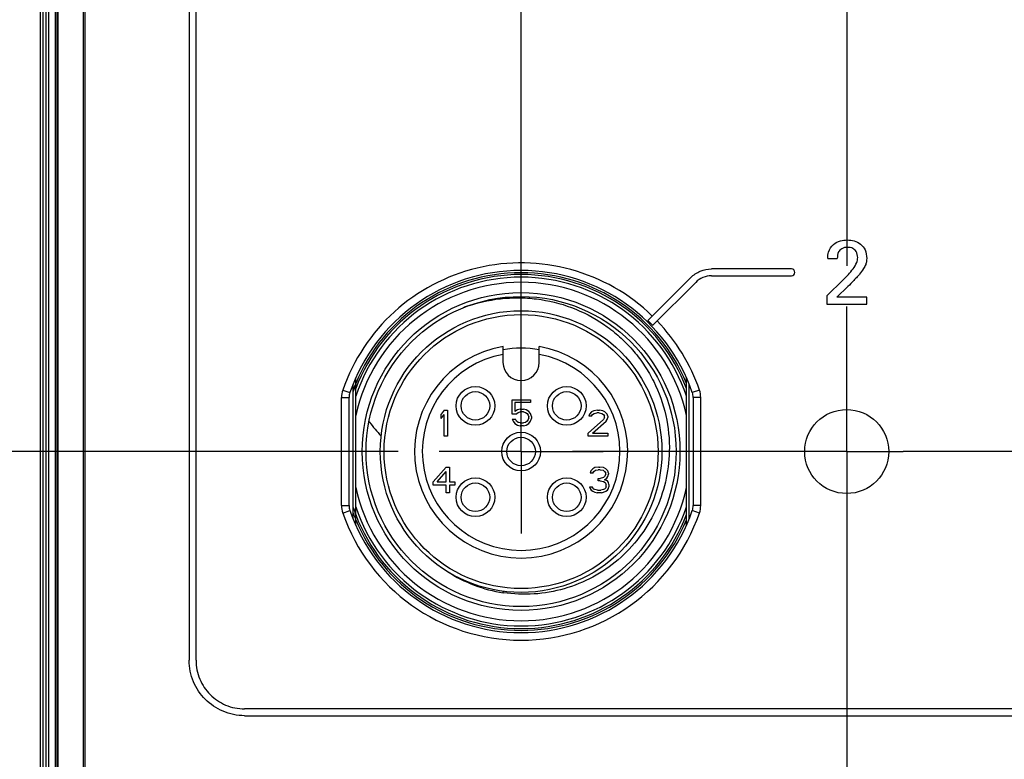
# Model space of a CAD drawing. Header units: inches. Extents: x 0 to 34, y 0 to 22.
# Tile 9 of 88: x 9.9 to 11.4, y 10.8 to 12. Entities that reach past the tile are written whole.
import ezdxf

# ---------------------------------------------------------------- set-up
doc = ezdxf.new("R2010")
doc.units = ezdxf.units.IN
doc.header["$LTSCALE"] = 1.87
doc.header["$MEASUREMENT"] = 0
doc.linetypes.add('CENTER', pattern=[0.6, 0.375, -0.075, 0.075, -0.075])
doc.layers.get('0').update_dxf_attribs({"linetype": 'CONTINUOUS'})
for name, color, linetype in [('02___PRT_ALL_AXES', 7, 'CONTINUOUS'), ('DEFAULT_1', 7, 'CENTER'), ('DIMENSIONS', 7, 'CONTINUOUS'), ('THREAD', 7, 'CONTINUOUS')]:
    doc.layers.add(name, color=color, linetype=linetype)
doc.styles.get("Standard").update_dxf_attribs({"font": 'txt', "width": 0.8})
doc.dimstyles.new('DIMSTYLE_1', dxfattribs={"dimtxt": 0.125, "dimasz": 0.18, "dimexe": 0.125, "dimexo": 0.0625, "dimgap": 0.03125, "dimtad": 0, "dimtih": 1, "dimtoh": 1, "dimdsep": 46, "dimtxsty": 'STANDARD', "dimblk": '_FILLED', "dimblk1": '_FILLED', "dimblk2": '_FILLED', "dimcen": 0.09, "dimadec": 0, "dimazin": 0, "dimtp": 0.001, "dimtm": 0.001, "dimtfac": 1, "dimtofl": 0, "dimtmove": 0, "dimatfit": 3, "dimldrblk": '_FILLED', "dimfxl": 1, "dimtolj": 1, "dimarcsym": 0})

# ---------------------------------------------------------------- blocks, each defined once
blk = doc.blocks.new('*D17')
at = {"layer": 'DIMENSIONS', "color": 2, "linetype": 'CONTINUOUS'}
blk.add_line((10.5107, 11.3121), (9.1374, 11.3121), dxfattribs=at)
at = {"layer": 'DIMENSIONS', "color": 2, "linetype": 'CONTINUOUS', "insert": (9.0749, 11.3746), "char_height": 0.125, "width": 1.025, "attachment_point": 3, "line_spacing_factor": 0.9}
blk.add_mtext('82{\\Ftxt.shx;\\W1.000000;\\H0.125000; }[3.228]', dxfattribs=at)
blk = doc.blocks.new('_FILLED')
at = {"color": 0, "linetype": 'BYBLOCK'}
blk.add_solid([(0, 0), (-1, 0.1736), (-1, -0.1736)], dxfattribs=at)
blk = doc.blocks.new('*D18')
at = {"layer": 'DIMENSIONS', "color": 2, "linetype": 'CONTINUOUS'}
blk.add_line((10.5107, 10.3279), (9.1374, 10.3279), dxfattribs=at)
at = {"layer": 'DIMENSIONS', "color": 2, "linetype": 'CONTINUOUS', "insert": (9.0749, 10.3904), "char_height": 0.125, "width": 1.125, "attachment_point": 3, "line_spacing_factor": 0.9}
blk.add_mtext('107{\\Ftxt.shx;\\W1.000000;\\H0.125000; }[4.213]', dxfattribs=at)
blk = doc.blocks.new('*D19')
at = {"layer": 'DIMENSIONS', "color": 2, "linetype": 'CONTINUOUS'}
blk.add_line((10.5107, 9.3436), (9.1374, 9.3436), dxfattribs=at)
at = {"layer": 'DIMENSIONS', "color": 2, "linetype": 'CONTINUOUS', "insert": (9.0749, 9.4061), "char_height": 0.125, "width": 1.125, "attachment_point": 3, "line_spacing_factor": 0.9}
blk.add_mtext('132{\\Ftxt.shx;\\W1.000000;\\H0.125000; }[5.197]', dxfattribs=at)
blk = doc.blocks.new('*D20')
at = {"layer": 'DIMENSIONS', "color": 2, "linetype": 'CONTINUOUS'}
blk.add_line((10.3828, 8.32), (9.1374, 8.32), dxfattribs=at)
at = {"layer": 'DIMENSIONS', "color": 2, "linetype": 'CONTINUOUS', "insert": (9.0749, 8.3825), "char_height": 0.125, "width": 1.125, "attachment_point": 3, "line_spacing_factor": 0.9}
blk.add_mtext('158{\\Ftxt.shx;\\W1.000000;\\H0.125000; }[6.220]', dxfattribs=at)
blk = doc.blocks.new('*D21')
at = {"layer": 'DIMENSIONS', "color": 2, "linetype": 'CONTINUOUS'}
blk.add_line((10.5524, 8.0355), (9.1374, 8.0355), dxfattribs=at)
at = {"layer": 'DIMENSIONS', "color": 2, "linetype": 'CONTINUOUS', "insert": (9.0749, 8.098), "char_height": 0.125, "width": 1.425, "attachment_point": 3, "line_spacing_factor": 0.9}
blk.add_mtext('165.23{\\Ftxt.shx;\\W1.000000;\\H0.125000; }[6.505]', dxfattribs=at)

msp = doc.modelspace()

# ---------------------------------------------------------------- linework, layer by layer
at = {"color": 7, "linetype": 'CONTINUOUS'}
for p, q in [((9.9661, 9.009), (9.9661, 14.8751)), ((9.97, 9.009), (9.97, 14.8751)), ((9.9739, 14.8751), (9.9739, 9.009)), ((9.9778, 14.8751), (9.9778, 9.009)), ((9.9883, 14.8751), (9.9883, 9.009)), ((9.9914, 9.009), (9.9914, 14.8751)), ((9.9926, 9.009), (9.9926, 14.8751)), ((10.0307, 14.8751), (10.0307, 9.009)), ((10.0334, 14.8751), (10.0334, 9.009)), ((10.1923, 12.6219), (10.1923, 10.9941)), ((10.2028, 10.9941), (10.2028, 12.6219)), ((11.1654, 11.6064), (11.18, 11.6064)), ((11.11, 11.5903), (10.9883, 11.5903)), ((10.9568, 11.5772), (10.8914, 11.5118)), ((10.8987, 11.5044), (10.9642, 11.5698)), ((10.9883, 11.5798), (11.11, 11.5798)), ((11.1891, 11.5739), (11.164, 11.5492)), ((11.1794, 11.5475), (11.1962, 11.5635)), ((11.164, 11.5492), (11.164, 11.5366)), ((11.2251, 11.5475), (11.1794, 11.5475)), ((11.2251, 11.5366), (11.2251, 11.5475)), ((11.164, 11.5366), (11.2251, 11.5366)), ((10.6707, 11.4479), (10.6707, 11.4722)), ((10.7258, 11.4479), (10.7258, 11.4722)), ((10.4462, 11.2), (10.4462, 11.4242)), ((10.9502, 11.2), (10.9502, 11.4242)), ((10.4265, 11.4058), (10.4374, 11.402)), ((10.4423, 11.2093), (10.4423, 11.4149)), ((10.4459, 11.4151), (10.4457, 11.4147)), ((10.9541, 11.2093), (10.9541, 11.4149)), ((10.9699, 11.4058), (10.959, 11.402)), ((10.4246, 11.2299), (10.4246, 11.3943)), ((10.4246, 11.3943), (10.4361, 11.3943)), ((10.4361, 11.2299), (10.4361, 11.3943)), ((10.6844, 11.3691), (10.6844, 11.3908)), ((10.6844, 11.3908), (10.7123, 11.3908)), ((10.7123, 11.3908), (10.7123, 11.3867)), ((10.9718, 11.3943), (10.9603, 11.3943)), ((10.9603, 11.3943), (10.9603, 11.2299)), ((10.9718, 11.3943), (10.9718, 11.2299)), ((10.5811, 11.3751), (10.5762, 11.3692)), ((10.5811, 11.3751), (10.586, 11.3751)), ((10.586, 11.3751), (10.586, 11.3357)), ((10.6885, 11.3867), (10.6885, 11.3733)), ((10.7123, 11.3867), (10.6885, 11.3867)), ((10.6926, 11.3758), (10.6885, 11.3733)), ((10.6967, 11.3766), (10.6926, 11.3758)), ((10.6967, 11.3766), (10.7017, 11.3766)), ((10.7058, 11.3758), (10.7017, 11.3766)), ((10.7099, 11.3733), (10.7058, 11.3758)), ((10.7123, 11.3699), (10.7099, 11.3733)), ((10.8088, 11.3743), (10.8055, 11.3726)), ((10.8145, 11.3751), (10.8088, 11.3743)), ((10.8145, 11.3751), (10.8178, 11.3751)), ((10.8227, 11.3743), (10.8178, 11.3751)), ((10.826, 11.3726), (10.8227, 11.3743)), ((10.5762, 11.3625), (10.5762, 11.3692)), ((10.5762, 11.3625), (10.5811, 11.3684)), ((10.5811, 11.3357), (10.5811, 11.3684)), ((10.6902, 11.3691), (10.6844, 11.3691)), ((10.6844, 11.3615), (10.6861, 11.3582)), ((10.6844, 11.3615), (10.6894, 11.3615)), ((10.6861, 11.3582), (10.6885, 11.3548)), ((10.691, 11.3582), (10.6894, 11.3615)), ((10.6902, 11.3691), (10.6935, 11.3716)), ((10.6935, 11.3565), (10.691, 11.3582)), ((10.6935, 11.3716), (10.6967, 11.3724)), ((10.7017, 11.3724), (10.6967, 11.3724)), ((10.7017, 11.3724), (10.7049, 11.3716)), ((10.7049, 11.3716), (10.7074, 11.3699)), ((10.7074, 11.3582), (10.7049, 11.3565)), ((10.7074, 11.3699), (10.709, 11.3674)), ((10.709, 11.3607), (10.7074, 11.3582)), ((10.709, 11.3674), (10.7099, 11.3649)), ((10.7099, 11.3632), (10.709, 11.3607)), ((10.7099, 11.3632), (10.7099, 11.3649)), ((10.7099, 11.3548), (10.7123, 11.3582)), ((10.714, 11.3657), (10.7123, 11.3699)), ((10.7123, 11.3582), (10.714, 11.3624)), ((10.714, 11.3657), (10.714, 11.3624)), ((10.8235, 11.3609), (10.8006, 11.3399)), ((10.8022, 11.3692), (10.8014, 11.3659)), ((10.8055, 11.3659), (10.8014, 11.3659)), ((10.8055, 11.3726), (10.8022, 11.3692)), ((10.8055, 11.3659), (10.8071, 11.3684)), ((10.8071, 11.3684), (10.8096, 11.3701)), ((10.8071, 11.3399), (10.8276, 11.3583)), ((10.8096, 11.3701), (10.8137, 11.3709)), ((10.817, 11.3709), (10.8137, 11.3709)), ((10.817, 11.3709), (10.8211, 11.3701)), ((10.8211, 11.3701), (10.8235, 11.3684)), ((10.8235, 11.3684), (10.8252, 11.3659)), ((10.8252, 11.3642), (10.8235, 11.3609)), ((10.8252, 11.3642), (10.8252, 11.3659)), ((10.8293, 11.3692), (10.826, 11.3726)), ((10.8276, 11.3583), (10.8293, 11.3609)), ((10.8301, 11.3659), (10.8293, 11.3692)), ((10.8293, 11.3609), (10.8301, 11.3642)), ((10.8301, 11.3659), (10.8301, 11.3642)), ((10.6885, 11.3548), (10.6926, 11.3523)), ((10.6926, 11.3523), (10.6967, 11.3515)), ((10.6967, 11.3557), (10.6935, 11.3565)), ((10.6967, 11.3557), (10.7017, 11.3557)), ((10.7017, 11.3515), (10.6967, 11.3515)), ((10.7049, 11.3565), (10.7017, 11.3557)), ((10.7017, 11.3515), (10.7058, 11.3523)), ((10.7058, 11.3523), (10.7099, 11.3548)), ((10.586, 11.3357), (10.5811, 11.3357)), ((10.8006, 11.3357), (10.8006, 11.3399)), ((10.8301, 11.3357), (10.8006, 11.3357)), ((10.8071, 11.3399), (10.8301, 11.3399)), ((10.8301, 11.3399), (10.8301, 11.3357)), ((10.584, 11.2885), (10.5644, 11.2659)), ((10.584, 11.2885), (10.589, 11.2885)), ((10.589, 11.2885), (10.589, 11.2659)), ((10.8075, 11.286), (10.8042, 11.2826)), ((10.8107, 11.2876), (10.8075, 11.286)), ((10.8091, 11.2818), (10.8116, 11.2835)), ((10.8165, 11.2885), (10.8107, 11.2876)), ((10.8116, 11.2835), (10.8157, 11.2843)), ((10.8189, 11.2843), (10.8157, 11.2843)), ((10.8165, 11.2885), (10.8181, 11.2885)), ((10.8239, 11.2876), (10.8181, 11.2885)), ((10.8189, 11.2843), (10.823, 11.2835)), ((10.823, 11.2835), (10.8255, 11.2818)), ((10.8271, 11.286), (10.8239, 11.2876)), ((10.8304, 11.2826), (10.8271, 11.286)), ((10.5701, 11.2659), (10.584, 11.2818)), ((10.584, 11.2659), (10.584, 11.2818)), ((10.8042, 11.2826), (10.8034, 11.2793)), ((10.8075, 11.2793), (10.8034, 11.2793)), ((10.8075, 11.2793), (10.8091, 11.2818)), ((10.8157, 11.2675), (10.8157, 11.2709)), ((10.8157, 11.2709), (10.8189, 11.2709)), ((10.8239, 11.2726), (10.8189, 11.2709)), ((10.8255, 11.2742), (10.8239, 11.2726)), ((10.8255, 11.2818), (10.8271, 11.2793)), ((10.8271, 11.2776), (10.8255, 11.2742)), ((10.8255, 11.2692), (10.8288, 11.2717)), ((10.8296, 11.2675), (10.8255, 11.2692)), ((10.8271, 11.2776), (10.8271, 11.2793)), ((10.8288, 11.2717), (10.8304, 11.2742)), ((10.8312, 11.2793), (10.8304, 11.2826)), ((10.8304, 11.2742), (10.8312, 11.2776)), ((10.8312, 11.2793), (10.8312, 11.2776)), ((10.5644, 11.2608), (10.5644, 11.2659)), ((10.584, 11.2608), (10.5644, 11.2608)), ((10.5701, 11.2659), (10.584, 11.2659)), ((10.584, 11.2491), (10.584, 11.2608)), ((10.589, 11.2659), (10.5972, 11.2659)), ((10.589, 11.2608), (10.589, 11.2491)), ((10.5972, 11.2608), (10.589, 11.2608)), ((10.5972, 11.2659), (10.5972, 11.2608)), ((10.8025, 11.2583), (10.8066, 11.2583)), ((10.8025, 11.2583), (10.8034, 11.2558)), ((10.8034, 11.2558), (10.805, 11.2533)), ((10.805, 11.2533), (10.8075, 11.2516)), ((10.8075, 11.2567), (10.8066, 11.2583)), ((10.8091, 11.255), (10.8075, 11.2567)), ((10.8107, 11.2541), (10.8091, 11.255)), ((10.8148, 11.2533), (10.8107, 11.2541)), ((10.8148, 11.2533), (10.8198, 11.2533)), ((10.8189, 11.2675), (10.8157, 11.2675)), ((10.8189, 11.2675), (10.8239, 11.2667)), ((10.8239, 11.2541), (10.8198, 11.2533)), ((10.8239, 11.2667), (10.8263, 11.265)), ((10.8255, 11.255), (10.8239, 11.2541)), ((10.8271, 11.2567), (10.8255, 11.255)), ((10.8263, 11.265), (10.828, 11.2617)), ((10.828, 11.2583), (10.8271, 11.2567)), ((10.8271, 11.2516), (10.8296, 11.2533)), ((10.828, 11.2583), (10.828, 11.2617)), ((10.8312, 11.265), (10.8296, 11.2675)), ((10.8296, 11.2533), (10.8312, 11.2558)), ((10.8321, 11.2617), (10.8312, 11.265)), ((10.8312, 11.2558), (10.8321, 11.2583)), ((10.8321, 11.2617), (10.8321, 11.2583)), ((10.589, 11.2491), (10.584, 11.2491)), ((10.8075, 11.2516), (10.8107, 11.25)), ((10.8107, 11.25), (10.814, 11.2491)), ((10.8206, 11.2491), (10.814, 11.2491)), ((10.8206, 11.2491), (10.8239, 11.25)), ((10.8239, 11.25), (10.8271, 11.2516)), ((10.4246, 11.2299), (10.4361, 11.2299)), ((10.9718, 11.2299), (10.9603, 11.2299)), ((10.4265, 11.2184), (10.4374, 11.2222)), ((10.4435, 11.2152), (10.4436, 11.2148)), ((10.4448, 11.2199), (10.445, 11.2194)), ((10.9699, 11.2184), (10.959, 11.2222)), ((10.671, 11.097), (10.6713, 11.0992)), ((12.4223, 10.9201), (10.2767, 10.9201)), ((10.2767, 10.9097), (12.4223, 10.9097))]:
    msp.add_line(p, q, dxfattribs=at)
for centre, radius in [((10.6982, 11.3121), 0.2421), ((10.6982, 11.3121), 0.2362), ((10.6982, 11.3121), 0.2146), ((10.6982, 11.3121), 0.2087), ((10.6286, 11.3817), 0.0295), ((10.6286, 11.3817), 0.0217), ((10.7678, 11.3817), 0.0295), ((10.7678, 11.3817), 0.0217), ((11.1943, 11.3121), 0.064), ((10.6982, 11.3121), 0.0295), ((10.6982, 11.3121), 0.0217), ((10.6286, 11.2425), 0.0295), ((10.7678, 11.2425), 0.0295), ((10.6286, 11.2425), 0.0217), ((10.7678, 11.2425), 0.0217)]:
    msp.add_circle(centre, radius, dxfattribs=at)
for centre, radius, start, end in [((10.6982, 11.3121), 0.2874, 45.9175, 160.9759), ((10.6982, 11.3121), 0.2759, 19.0241, 160.9759), ((10.6982, 11.3121), 0.2725, 22.3967, 157.6033), ((11.11, 11.585), 0.00521, 270.0111, 89.9791), ((10.6982, 11.3121), 0.2697, 20.8836, 159.1164), ((10.6982, 11.3121), 0.2657, 18.5317, 161.4683), ((10.6982, 11.3121), 0.2579, 12.2856, 167.7144), ((10.6926, 11.3119), 0.2344, 109.0274, 110.693), ((10.6928, 11.3112), 0.2351, 108.1567, 109.0278), ((10.6982, 11.3121), 0.2778, 43.7989, 45.9492), ((10.6982, 11.3121), 0.2874, 19.0241, 43.839), ((10.6982, 11.3121), 0.1624, 99.7702, 80.2298), ((10.6982, 11.3121), 0.1575, 79.9197, 100.0803), ((10.6982, 11.3121), 0.1506, 100.5449, 79.4551), ((10.6982, 11.4479), 0.0276, 180, 360), ((10.4597, 11.3944), 0.0351, 160.964, 180.0119), ((10.7361, 11.3078), 0.3091, 159.6955, 161.912), ((10.6965, 11.3127), 0.2707, 159.0768, 159.8866), ((10.697, 11.3126), 0.2712, 158.3843, 159.0768), ((10.6973, 11.3124), 0.2715, 157.8781, 158.3844), ((10.6975, 11.3123), 0.2718, 157.5965, 157.7742), ((10.9368, 11.3944), 0.0351, 359.9881, 19.0361), ((10.4597, 11.3944), 0.0236, 160.9607, 180.0151), ((10.9368, 11.3944), 0.0236, 359.9848, 19.0394), ((10.6279, 11.4747), 0.1992, 215.8698, 216.0688), ((10.6421, 11.4852), 0.2169, 216.1167, 223.569), ((10.6982, 11.3121), 0.2579, 192.2856, 347.7144), ((10.4597, 11.2299), 0.0351, 179.9881, 199.0361), ((10.4597, 11.2299), 0.0236, 179.9848, 199.0394), ((10.6968, 11.3116), 0.2682, 198.3954, 200.1207), ((10.7054, 11.3148), 0.2773, 198.4646, 200.0113), ((10.6982, 11.3121), 0.2657, 198.5317, 341.4683), ((10.9368, 11.2299), 0.0236, 340.9606, 0.0152), ((10.9368, 11.2299), 0.0351, 340.9639, 0.0119), ((10.6982, 11.3121), 0.2874, 199.0241, 340.9759), ((10.6982, 11.3121), 0.2759, 199.0241, 340.9759), ((10.6965, 11.3115), 0.2707, 200.1134, 200.8241), ((10.6971, 11.3117), 0.2714, 200.9225, 202.1263), ((10.6974, 11.3119), 0.2689, 200.1202, 200.7966), ((10.7054, 11.3148), 0.2774, 200.1289, 200.7846), ((10.6975, 11.3119), 0.2718, 202.126, 202.4033), ((10.6982, 11.3121), 0.2697, 200.8836, 339.1164), ((10.6982, 11.3121), 0.2725, 202.3967, 337.6033), ((10.7032, 11.3102), 0.2156, 237.0885, 261.418)]:
    msp.add_arc(centre, radius, start, end, dxfattribs=at)
for points, knots in [([(11.1743, 11.6275), (11.1773, 11.6301), (11.1842, 11.6336), (11.1917, 11.6344), (11.1951, 11.6344)], [0, 0, 0, 0, 0.538372, 1, 1, 1, 1]), ([(11.1951, 11.6344), (11.2022, 11.6344), (11.2138, 11.6316), (11.2235, 11.6191), (11.2248, 11.6108), (11.2248, 11.6064)], [0, 0, 0, 0, 0.467426, 0.708482, 1, 1, 1, 1]), ([(11.1654, 11.6064), (11.1655, 11.6096), (11.1662, 11.6175), (11.1708, 11.6245), (11.1743, 11.6275)], [0, 0, 0, 0, 0.414366, 1, 1, 1, 1]), ([(11.1956, 11.6232), (11.1926, 11.6232), (11.1869, 11.6223), (11.1807, 11.6156), (11.18, 11.6097), (11.18, 11.6064)], [0, 0, 0, 0, 0.354294, 0.615886, 1, 1, 1, 1]), ([(11.2111, 11.6075), (11.2111, 11.6108), (11.2099, 11.6165), (11.2036, 11.6224), (11.1984, 11.6232), (11.1956, 11.6232)], [0, 0, 0, 0, 0.403231, 0.659678, 1, 1, 1, 1]), ([(11.204, 11.5904), (11.2061, 11.5934), (11.2098, 11.5986), (11.2111, 11.6049), (11.2111, 11.6075)], [0, 0, 0, 0, 0.587332, 1, 1, 1, 1]), ([(11.2248, 11.6064), (11.2248, 11.6049), (11.2247, 11.6017), (11.2233, 11.5963), (11.2196, 11.5898), (11.2161, 11.5851), (11.214, 11.5824)], [0, 0, 0, 0, 0.166263, 0.35348, 0.61325, 1, 1, 1, 1]), ([(10.9568, 11.5772), (10.9609, 11.5813), (10.9708, 11.588), (10.9825, 11.5903), (10.9883, 11.5903)], [0, 0, 0, 0, 0.499833, 1, 1, 1, 1]), ([(10.9883, 11.5798), (10.9839, 11.5798), (10.9749, 11.5781), (10.9673, 11.573), (10.9642, 11.5698)], [0, 0, 0, 0, 0.500115, 1, 1, 1, 1]), ([(11.214, 11.5824), (11.2128, 11.581), (11.2099, 11.5778), (11.204, 11.5715), (11.1992, 11.5665), (11.1962, 11.5635)], [0, 0, 0, 0, 0.207234, 0.507525, 1, 1, 1, 1]), ([(10.6196, 11.5346), (10.637, 11.5403), (10.6643, 11.5459), (10.7011, 11.5467), (10.7377, 11.5433), (10.7824, 11.5309), (10.8228, 11.5083), (10.8512, 11.485), (10.8704, 11.465), (10.8869, 11.4429), (10.9053, 11.411), (10.9208, 11.3674), (10.9245, 11.3304), (10.924, 11.3121)], [0, 0, 0, 0, 0.124936, 0.187505, 0.250074, 0.374994, 0.499909, 0.562478, 0.625046, 0.687615, 0.750185, 0.875094, 1, 1, 1, 1]), ([(10.924, 11.3121), (10.9237, 11.2965), (10.9197, 11.2652), (10.9041, 11.2207), (10.8795, 11.1804), (10.8471, 11.1461), (10.8082, 11.1194), (10.7645, 11.1015), (10.718, 11.0934), (10.6865, 11.0947), (10.671, 11.097)], [0, 0, 0, 0, 0.125013, 0.250012, 0.375017, 0.500018, 0.625018, 0.750015, 0.875006, 1, 1, 1, 1]), ([(10.2767, 10.9097), (10.2656, 10.9097), (10.2434, 10.9142), (10.2156, 10.933), (10.1968, 10.9607), (10.1923, 10.9829), (10.1923, 10.9941)], [0, 0, 0, 0, 0.254329, 0.500119, 0.745843, 1, 1, 1, 1]), ([(10.2028, 10.9941), (10.2028, 10.9843), (10.2067, 10.9648), (10.2232, 10.9405), (10.2475, 10.924), (10.2669, 10.9201), (10.2767, 10.9201)], [0, 0, 0, 0, 0.254165, 0.49988, 0.745666, 1, 1, 1, 1])]:
    msp.add_open_spline(points, degree=3, knots=knots, dxfattribs=at)
msp.add_open_spline([(11.1891, 11.5739), (11.1944, 11.5791), (11.1996, 11.5845), (11.204, 11.5904)], degree=3, dxfattribs=at)
at = {"layer": '02___PRT_ALL_AXES', "color": 7, "linetype": 'CENTER'}
for p, q in [((11.1943, 11.3121), (11.1943, 11.5332)), ((11.1943, 11.3121), (10.7765, 11.3121)), ((11.1943, 11.3121), (11.2802, 11.3121)), ((11.1943, 11.3121), (11.1943, 10.4581)), ((11.5014, 11.3121), (11.2802, 11.3121))]:
    msp.add_line(p, q, dxfattribs=at)
at = {"layer": '02___PRT_ALL_AXES', "color": 7, "linetype": 'CONTINUOUS'}
msp.add_circle((11.1943, 11.3121), 0.064, dxfattribs=at)
at = {"layer": 'DEFAULT_1', "color": 7, "linetype": 'CENTER'}
for q in [(10.6982, 12.1714), (10.5732, 11.3121), (10.6982, 11.1871), (10.8232, 11.3121)]:
    msp.add_line((10.6982, 11.3121), q, dxfattribs=at)
at = {"layer": 'THREAD', "color": 7, "linetype": 'CENTER'}
msp.add_line((11.1943, 12.2964), (11.1943, 11.4688), dxfattribs=at)

# ---------------------------------------------------------------- dimensions: what is measured, and where the dimension line sits
at = {"layer": 'DIMENSIONS', "color": 2, "linetype": 'CONTINUOUS'}
for feature_location, offset, origin, picture, middle in [((10.5524239, 8.0354565), (-1.4150407, 0), (10.6149239, 14.5404559), '*D21', (8.3623832, 8.0354565)), ((10.5107, 10.3279), (-1.3733, 0), (10.5732, 14.5405), '*D18', (8.5124, 10.3279)), ((10.5107, 9.3436), (-1.3733, 0), (10.5732, 14.5405), '*D19', (8.5124, 9.3436)), ((10.3828, 8.32), (-1.2454, 0), (10.4453, 14.5405), '*D20', (8.5124, 8.32)), ((10.5107, 11.3121), (-1.3733, 0), (10.5732, 14.5405), '*D17', (8.5624, 11.3121))]:
    dim = msp.add_ordinate_dim(feature_location=feature_location, offset=offset, dtype=0, origin=origin, dimstyle='DIMSTYLE_1', dxfattribs=at)
    dim.commit()
    dim.dimension.update_dxf_attribs({"geometry": picture, "text_midpoint": middle})

doc.saveas('drawing.dxf')
